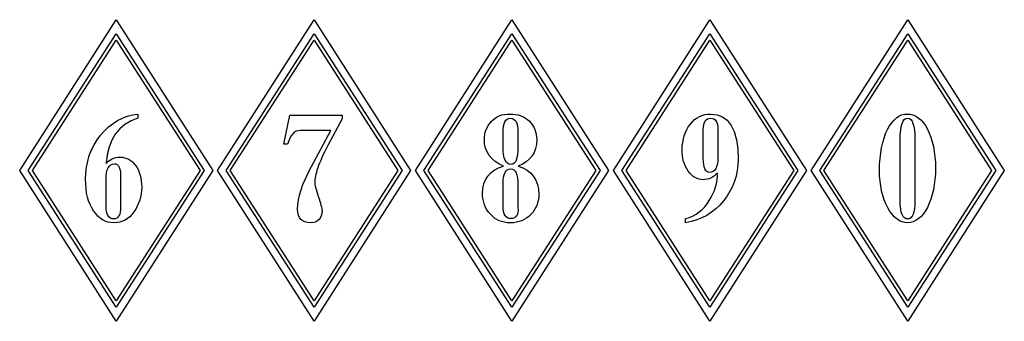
# Model space of a CAD drawing. Extents: x 0 to 17.4, y 0 to 2.6.
# Tile 2 of 2: x 8.7 to 17.4, y 0 to 2.6. Entities that reach past the tile are written whole.
import ezdxf

# ---------------------------------------------------------------- set-up
doc = ezdxf.new("R2010")
doc.units = 0

msp = doc.modelspace()

# ---------------------------------------------------------------- linework, layer by layer
at = {"color": 0}
for p, q in [((8.712891, 1.324219, 0.5), (9.560547, 2.648438, 0.5)), ((9.560547, 2.648438, 0.5), (10.4082, 1.324219, 0.5)), ((10.45117, 1.324219, 0.5), (11.29883, 2.648438, 0.5)), ((11.29883, 2.648438, 0.5), (12.14648, 1.324219, 0.5)), ((12.18945, 1.324219, 0.5), (13.03711, 2.648438, 0.5)), ((13.03711, 2.648438, 0.5), (13.88477, 1.324219, 0.5)), ((13.92773, 1.324219, 0.5), (14.77539, 2.648438, 0.5)), ((14.77539, 2.648438, 0.5), (15.62305, 1.324219, 0.5)), ((15.66602, 1.324219, 0.5), (16.51367, 2.648438, 0.5)), ((16.51367, 2.648438, 0.5), (17.36133, 1.324219, 0.5)), ((8.787109, 1.324219, 0.5), (9.560547, 2.523438, 0.5)), ((9.560547, 2.523438, 0.5), (10.33398, 1.324219, 0.5)), ((10.52539, 1.324219, 0.5), (11.29883, 2.523438, 0.5)), ((11.29883, 2.523438, 0.5), (12.07227, 1.324219, 0.5)), ((12.26367, 1.324219, 0.5), (13.03711, 2.523438, 0.5)), ((13.03711, 2.523438, 0.5), (13.81055, 1.324219, 0.5)), ((14.00195, 1.324219, 0.5), (14.77539, 2.523438, 0.5)), ((14.77539, 2.523438, 0.5), (15.54883, 1.324219, 0.5)), ((15.74023, 1.324219, 0.5), (16.51367, 2.523438, 0.5)), ((16.51367, 2.523438, 0.5), (17.28711, 1.324219, 0.5)), ((8.824219, 1.324219, 0.5), (9.560547, 2.46875, 0.5)), ((9.560547, 2.46875, 0.5), (10.29688, 1.324219, 0.5)), ((10.5625, 1.324219, 0.5), (11.29883, 2.46875, 0.5)), ((11.29883, 2.46875, 0.5), (12.03516, 1.324219, 0.5)), ((12.30078, 1.324219, 0.5), (13.03711, 2.46875, 0.5)), ((13.03711, 2.46875, 0.5), (13.77344, 1.324219, 0.5)), ((14.03906, 1.324219, 0.5), (14.77539, 2.46875, 0.5)), ((14.77539, 2.46875, 0.5), (15.51172, 1.324219, 0.5)), ((15.77734, 1.324219, 0.5), (16.51367, 2.46875, 0.5)), ((16.51367, 2.46875, 0.5), (17.25, 1.324219, 0.5)), ((9.705078, 1.8125, 0.5), (9.751953, 1.820313, 0.5)), ((9.751953, 1.820313, 0.5), (9.751953, 1.783203, 0.5)), ((12.94727, 1.8125, 0.5), (12.9707, 1.816406, 0.5)), ((12.9707, 1.816406, 0.5), (12.99414, 1.820313, 0.5)), ((12.99414, 1.820313, 0.5), (13.01758, 1.820313, 0.5)), ((13.01758, 1.820313, 0.5), (13.04492, 1.820313, 0.5)), ((13.04492, 1.820313, 0.5), (13.06836, 1.816406, 0.5)), ((13.06836, 1.816406, 0.5), (13.09375, 1.8125, 0.5)), ((14.70508, 1.808594, 0.5), (14.73047, 1.816406, 0.5)), ((14.73047, 1.816406, 0.5), (14.75586, 1.820313, 0.5)), ((14.75586, 1.820313, 0.5), (14.78125, 1.820313, 0.5)), ((14.78125, 1.820313, 0.5), (14.83789, 1.814453, 0.5)), ((16.45898, 1.8125, 0.5), (16.48438, 1.818359, 0.5)), ((16.48438, 1.818359, 0.5), (16.50977, 1.820313, 0.5)), ((16.50977, 1.820313, 0.5), (16.53516, 1.818359, 0.5)), ((16.53516, 1.818359, 0.5), (16.55859, 1.8125, 0.5)), ((9.494141, 1.708984, 0.5), (9.533203, 1.738281, 0.5)), ((9.533203, 1.738281, 0.5), (9.572266, 1.763672, 0.5)), ((9.572266, 1.763672, 0.5), (9.615234, 1.783203, 0.5)), ((9.615234, 1.783203, 0.5), (9.658203, 1.800781, 0.5)), ((9.691406, 1.759766, 0.5), (9.636719, 1.728516, 0.5)), ((9.658203, 1.800781, 0.5), (9.705078, 1.8125, 0.5)), ((9.751953, 1.783203, 0.5), (9.691406, 1.759766, 0.5)), ((11.0332, 1.556641, 0.5), (11.08594, 1.810547, 0.5)), ((11.08594, 1.810547, 0.5), (11.54492, 1.810547, 0.5)), ((11.54492, 1.777344, 0.5), (11.42383, 1.550781, 0.5)), ((11.54492, 1.810547, 0.5), (11.54492, 1.777344, 0.5)), ((12.82813, 1.71875, 0.5), (12.8418, 1.736328, 0.5)), ((12.8418, 1.736328, 0.5), (12.85547, 1.753906, 0.5)), ((12.85547, 1.753906, 0.5), (12.87109, 1.769531, 0.5)), ((12.87109, 1.769531, 0.5), (12.88867, 1.783203, 0.5)), ((12.88867, 1.783203, 0.5), (12.90625, 1.794922, 0.5)), ((12.90625, 1.794922, 0.5), (12.92578, 1.804688, 0.5)), ((12.92578, 1.804688, 0.5), (12.94727, 1.8125, 0.5)), ((12.96289, 1.712891, 0.5), (12.96875, 1.734375, 0.5)), ((12.96875, 1.734375, 0.5), (12.97461, 1.751953, 0.5)), ((12.97461, 1.751953, 0.5), (12.98438, 1.765625, 0.5)), ((12.98438, 1.765625, 0.5), (12.99609, 1.775391, 0.5)), ((12.99609, 1.775391, 0.5), (13.00781, 1.78125, 0.5)), ((13.00781, 1.78125, 0.5), (13.02344, 1.783203, 0.5)), ((13.02344, 1.783203, 0.5), (13.03906, 1.78125, 0.5)), ((13.03906, 1.78125, 0.5), (13.05078, 1.775391, 0.5)), ((13.05078, 1.775391, 0.5), (13.0625, 1.765625, 0.5)), ((13.0625, 1.765625, 0.5), (13.07227, 1.753906, 0.5)), ((13.07227, 1.753906, 0.5), (13.08008, 1.736328, 0.5)), ((13.08008, 1.736328, 0.5), (13.08398, 1.716797, 0.5)), ((13.09375, 1.8125, 0.5), (13.11523, 1.804688, 0.5)), ((13.11523, 1.804688, 0.5), (13.13672, 1.796875, 0.5)), ((13.13672, 1.796875, 0.5), (13.1543, 1.785156, 0.5)), ((13.1543, 1.785156, 0.5), (13.17383, 1.771484, 0.5)), ((13.17383, 1.771484, 0.5), (13.18945, 1.757813, 0.5)), ((13.18945, 1.757813, 0.5), (13.20508, 1.740234, 0.5)), ((13.20508, 1.740234, 0.5), (13.2168, 1.722656, 0.5)), ((14.58594, 1.708984, 0.5), (14.60352, 1.732422, 0.5)), ((14.60352, 1.732422, 0.5), (14.62109, 1.751953, 0.5)), ((14.62109, 1.751953, 0.5), (14.64063, 1.771484, 0.5)), ((14.64063, 1.771484, 0.5), (14.66211, 1.787109, 0.5)), ((14.66211, 1.787109, 0.5), (14.68359, 1.798828, 0.5)), ((14.68359, 1.798828, 0.5), (14.70508, 1.808594, 0.5)), ((14.7207, 1.728516, 0.5), (14.72656, 1.746094, 0.5)), ((14.72656, 1.746094, 0.5), (14.73242, 1.759766, 0.5)), ((14.73242, 1.759766, 0.5), (14.74219, 1.769531, 0.5)), ((14.74219, 1.769531, 0.5), (14.75391, 1.777344, 0.5)), ((14.75391, 1.777344, 0.5), (14.76563, 1.78125, 0.5)), ((14.76563, 1.78125, 0.5), (14.78125, 1.783203, 0.5)), ((14.78125, 1.783203, 0.5), (14.79688, 1.78125, 0.5)), ((14.79688, 1.78125, 0.5), (14.80859, 1.777344, 0.5)), ((14.80859, 1.777344, 0.5), (14.82031, 1.769531, 0.5)), ((14.82031, 1.769531, 0.5), (14.82813, 1.759766, 0.5)), ((14.82813, 1.759766, 0.5), (14.83594, 1.746094, 0.5)), ((14.83594, 1.746094, 0.5), (14.8418, 1.728516, 0.5)), ((14.83789, 1.814453, 0.5), (14.88672, 1.796875, 0.5)), ((14.88672, 1.796875, 0.5), (14.92773, 1.765625, 0.5)), ((14.92773, 1.765625, 0.5), (14.96289, 1.720703, 0.5)), ((16.35352, 1.716797, 0.5), (16.37305, 1.744141, 0.5)), ((16.37305, 1.744141, 0.5), (16.39258, 1.767578, 0.5)), ((16.39258, 1.767578, 0.5), (16.41406, 1.787109, 0.5)), ((16.41406, 1.787109, 0.5), (16.43555, 1.802734, 0.5)), ((16.43555, 1.802734, 0.5), (16.45898, 1.8125, 0.5)), ((16.45508, 1.710938, 0.5), (16.46289, 1.736328, 0.5)), ((16.46289, 1.736328, 0.5), (16.47266, 1.757813, 0.5)), ((16.47266, 1.757813, 0.5), (16.48242, 1.771484, 0.5)), ((16.48242, 1.771484, 0.5), (16.49609, 1.78125, 0.5)), ((16.49609, 1.78125, 0.5), (16.51172, 1.783203, 0.5)), ((16.51172, 1.783203, 0.5), (16.52734, 1.78125, 0.5)), ((16.52734, 1.78125, 0.5), (16.53906, 1.771484, 0.5)), ((16.53906, 1.771484, 0.5), (16.55078, 1.757813, 0.5)), ((16.55078, 1.757813, 0.5), (16.55859, 1.736328, 0.5)), ((16.55859, 1.8125, 0.5), (16.58398, 1.802734, 0.5)), ((16.55859, 1.736328, 0.5), (16.56641, 1.710938, 0.5)), ((16.58398, 1.802734, 0.5), (16.60547, 1.787109, 0.5)), ((16.60547, 1.787109, 0.5), (16.62695, 1.769531, 0.5)), ((16.62695, 1.769531, 0.5), (16.64844, 1.746094, 0.5)), ((16.64844, 1.746094, 0.5), (16.66797, 1.71875, 0.5)), ((9.423828, 1.634766, 0.5), (9.458984, 1.673828, 0.5)), ((9.458984, 1.673828, 0.5), (9.494141, 1.708984, 0.5)), ((9.552734, 1.644531, 0.5), (9.521484, 1.591797, 0.5)), ((9.591797, 1.689453, 0.5), (9.552734, 1.644531, 0.5)), ((9.636719, 1.728516, 0.5), (9.591797, 1.689453, 0.5)), ((11.11133, 1.646484, 0.5), (11.09766, 1.630859, 0.5)), ((11.125, 1.660156, 0.5), (11.11133, 1.646484, 0.5)), ((11.14063, 1.669922, 0.5), (11.125, 1.660156, 0.5)), ((11.1582, 1.673828, 0.5), (11.14063, 1.669922, 0.5)), ((11.17578, 1.675781, 0.5), (11.1582, 1.673828, 0.5)), ((11.44531, 1.675781, 0.5), (11.17578, 1.675781, 0.5)), ((11.27539, 1.359375, 0.5), (11.44531, 1.675781, 0.5)), ((12.79883, 1.640625, 0.5), (12.80273, 1.660156, 0.5)), ((12.80273, 1.660156, 0.5), (12.80859, 1.679688, 0.5)), ((12.80859, 1.679688, 0.5), (12.81836, 1.699219, 0.5)), ((12.81836, 1.699219, 0.5), (12.82813, 1.71875, 0.5)), ((12.95898, 1.658203, 0.5), (12.96094, 1.6875, 0.5)), ((12.95898, 1.53125, 0.5), (12.95898, 1.658203, 0.5)), ((12.96094, 1.6875, 0.5), (12.96289, 1.712891, 0.5)), ((13.08398, 1.716797, 0.5), (13.08789, 1.691406, 0.5)), ((13.08789, 1.691406, 0.5), (13.08789, 1.664063, 0.5)), ((13.08789, 1.664063, 0.5), (13.08789, 1.53125, 0.5)), ((13.2168, 1.722656, 0.5), (13.22852, 1.705078, 0.5)), ((13.22852, 1.705078, 0.5), (13.23828, 1.685547, 0.5)), ((13.23828, 1.685547, 0.5), (13.24414, 1.664063, 0.5)), ((13.24414, 1.664063, 0.5), (13.25, 1.642578, 0.5)), ((14.55078, 1.630859, 0.5), (14.56055, 1.658203, 0.5)), ((14.56055, 1.658203, 0.5), (14.57227, 1.685547, 0.5)), ((14.57227, 1.685547, 0.5), (14.58594, 1.708984, 0.5)), ((14.7168, 1.6875, 0.5), (14.71875, 1.708984, 0.5)), ((14.7168, 1.431641, 0.5), (14.7168, 1.6875, 0.5)), ((14.71875, 1.708984, 0.5), (14.7207, 1.728516, 0.5)), ((14.8418, 1.728516, 0.5), (14.84375, 1.708984, 0.5)), ((14.84375, 1.708984, 0.5), (14.8457, 1.6875, 0.5)), ((14.8457, 1.6875, 0.5), (14.8457, 1.431641, 0.5)), ((14.96289, 1.720703, 0.5), (14.98828, 1.666016, 0.5)), ((14.98828, 1.666016, 0.5), (15.00781, 1.595703, 0.5)), ((16.30469, 1.609375, 0.5), (16.31836, 1.648438, 0.5)), ((16.31836, 1.648438, 0.5), (16.33594, 1.683594, 0.5)), ((16.33594, 1.683594, 0.5), (16.35352, 1.716797, 0.5)), ((16.44727, 1.640625, 0.5), (16.45117, 1.677734, 0.5)), ((16.45117, 1.677734, 0.5), (16.45508, 1.710938, 0.5)), ((16.56641, 1.710938, 0.5), (16.57227, 1.677734, 0.5)), ((16.57227, 1.677734, 0.5), (16.57422, 1.640625, 0.5)), ((16.66797, 1.71875, 0.5), (16.68555, 1.6875, 0.5)), ((16.68555, 1.6875, 0.5), (16.70117, 1.652344, 0.5)), ((16.70117, 1.652344, 0.5), (16.7168, 1.617188, 0.5)), ((9.367188, 1.550781, 0.5), (9.392578, 1.59375, 0.5)), ((9.392578, 1.59375, 0.5), (9.423828, 1.634766, 0.5)), ((9.521484, 1.591797, 0.5), (9.498047, 1.53125, 0.5)), ((11.07617, 1.585938, 0.5), (11.06641, 1.556641, 0.5)), ((11.08594, 1.609375, 0.5), (11.07617, 1.585938, 0.5)), ((11.09766, 1.630859, 0.5), (11.08594, 1.609375, 0.5)), ((12.79492, 1.619141, 0.5), (12.79883, 1.640625, 0.5)), ((12.79492, 1.597656, 0.5), (12.79492, 1.619141, 0.5)), ((12.79688, 1.558594, 0.5), (12.79492, 1.597656, 0.5)), ((12.80469, 1.521484, 0.5), (12.79688, 1.558594, 0.5)), ((13.25, 1.642578, 0.5), (13.25195, 1.619141, 0.5)), ((13.25195, 1.619141, 0.5), (13.25391, 1.59375, 0.5)), ((13.25391, 1.59375, 0.5), (13.25195, 1.554688, 0.5)), ((14.5332, 1.541016, 0.5), (14.53711, 1.572266, 0.5)), ((14.53711, 1.572266, 0.5), (14.54297, 1.603516, 0.5)), ((14.54297, 1.603516, 0.5), (14.55078, 1.630859, 0.5)), ((15.00781, 1.595703, 0.5), (15.01953, 1.515625, 0.5)), ((16.2832, 1.525391, 0.5), (16.29297, 1.570313, 0.5)), ((16.29297, 1.570313, 0.5), (16.30469, 1.609375, 0.5)), ((16.44727, 1.597656, 0.5), (16.44727, 1.640625, 0.5)), ((16.44727, 1.056641, 0.5), (16.44727, 1.597656, 0.5)), ((16.57422, 1.640625, 0.5), (16.57617, 1.597656, 0.5)), ((16.57617, 1.597656, 0.5), (16.57617, 1.060547, 0.5)), ((16.7168, 1.617188, 0.5), (16.72852, 1.578125, 0.5)), ((16.72852, 1.578125, 0.5), (16.73828, 1.535156, 0.5)), ((9.324219, 1.457031, 0.5), (9.34375, 1.505859, 0.5)), ((9.34375, 1.505859, 0.5), (9.367188, 1.550781, 0.5)), ((9.498047, 1.53125, 0.5), (9.480469, 1.462891, 0.5)), ((11.06641, 1.556641, 0.5), (11.0332, 1.556641, 0.5)), ((11.39258, 1.492188, 0.5), (11.37891, 1.464844, 0.5)), ((11.4082, 1.521484, 0.5), (11.39258, 1.492188, 0.5)), ((11.42383, 1.550781, 0.5), (11.4082, 1.521484, 0.5)), ((12.81836, 1.488281, 0.5), (12.80469, 1.521484, 0.5)), ((12.83594, 1.457031, 0.5), (12.81836, 1.488281, 0.5)), ((12.96094, 1.496094, 0.5), (12.95898, 1.53125, 0.5)), ((12.96289, 1.464844, 0.5), (12.96094, 1.496094, 0.5)), ((13.08789, 1.496094, 0.5), (13.08398, 1.464844, 0.5)), ((13.08789, 1.53125, 0.5), (13.08789, 1.496094, 0.5)), ((13.23047, 1.484375, 0.5), (13.21289, 1.455078, 0.5)), ((13.24414, 1.519531, 0.5), (13.23047, 1.484375, 0.5)), ((13.25195, 1.554688, 0.5), (13.24414, 1.519531, 0.5)), ((14.5332, 1.507813, 0.5), (14.5332, 1.541016, 0.5)), ((14.5332, 1.480469, 0.5), (14.5332, 1.507813, 0.5)), ((14.53516, 1.455078, 0.5), (14.5332, 1.480469, 0.5)), ((15.01953, 1.515625, 0.5), (15.02344, 1.421875, 0.5)), ((16.26953, 1.431641, 0.5), (16.27539, 1.480469, 0.5)), ((16.27539, 1.480469, 0.5), (16.2832, 1.525391, 0.5)), ((16.73828, 1.535156, 0.5), (16.74609, 1.492188, 0.5)), ((16.74609, 1.492188, 0.5), (16.75195, 1.445313, 0.5)), ((9.300781, 1.355469, 0.5), (9.310547, 1.408203, 0.5)), ((9.310547, 1.408203, 0.5), (9.324219, 1.457031, 0.5)), ((9.480469, 1.462891, 0.5), (9.472656, 1.386719, 0.5)), ((9.472656, 1.386719, 0.5), (9.484375, 1.400391, 0.5)), ((9.484375, 1.400391, 0.5), (9.496094, 1.410156, 0.5)), ((9.496094, 1.410156, 0.5), (9.509766, 1.419922, 0.5)), ((9.509766, 1.419922, 0.5), (9.525391, 1.427734, 0.5)), ((9.525391, 1.427734, 0.5), (9.541016, 1.433594, 0.5)), ((9.541016, 1.433594, 0.5), (9.558594, 1.439453, 0.5)), ((9.558594, 1.439453, 0.5), (9.576172, 1.441406, 0.5)), ((9.576172, 1.441406, 0.5), (9.595703, 1.441406, 0.5)), ((9.595703, 1.441406, 0.5), (9.615234, 1.441406, 0.5)), ((9.615234, 1.441406, 0.5), (9.634766, 1.4375, 0.5)), ((9.634766, 1.4375, 0.5), (9.654297, 1.431641, 0.5)), ((9.654297, 1.431641, 0.5), (9.671875, 1.423828, 0.5)), ((9.671875, 1.423828, 0.5), (9.6875, 1.414063, 0.5)), ((9.6875, 1.414063, 0.5), (9.703125, 1.400391, 0.5)), ((9.703125, 1.400391, 0.5), (9.71875, 1.384766, 0.5)), ((9.71875, 1.384766, 0.5), (9.732422, 1.367188, 0.5)), ((11.34766, 1.390625, 0.5), (11.33789, 1.369141, 0.5)), ((11.35742, 1.414063, 0.5), (11.34766, 1.390625, 0.5)), ((11.36719, 1.439453, 0.5), (11.35742, 1.414063, 0.5)), ((11.37891, 1.464844, 0.5), (11.36719, 1.439453, 0.5)), ((12.85938, 1.429688, 0.5), (12.83594, 1.457031, 0.5)), ((12.88867, 1.404297, 0.5), (12.85938, 1.429688, 0.5)), ((12.92188, 1.382813, 0.5), (12.88867, 1.404297, 0.5)), ((12.96875, 1.4375, 0.5), (12.96289, 1.464844, 0.5)), ((12.97656, 1.416016, 0.5), (12.96875, 1.4375, 0.5)), ((12.98633, 1.400391, 0.5), (12.97656, 1.416016, 0.5)), ((12.99805, 1.388672, 0.5), (12.98633, 1.400391, 0.5)), ((13.01367, 1.380859, 0.5), (12.99805, 1.388672, 0.5)), ((13.05469, 1.388672, 0.5), (13.04297, 1.380859, 0.5)), ((13.06641, 1.400391, 0.5), (13.05469, 1.388672, 0.5)), ((13.07422, 1.416016, 0.5), (13.06641, 1.400391, 0.5)), ((13.08008, 1.4375, 0.5), (13.07422, 1.416016, 0.5)), ((13.08398, 1.464844, 0.5), (13.08008, 1.4375, 0.5)), ((13.16211, 1.402344, 0.5), (13.12891, 1.380859, 0.5)), ((13.18945, 1.427734, 0.5), (13.16211, 1.402344, 0.5)), ((13.21289, 1.455078, 0.5), (13.18945, 1.427734, 0.5)), ((14.53906, 1.429688, 0.5), (14.53516, 1.455078, 0.5)), ((14.54492, 1.404297, 0.5), (14.53906, 1.429688, 0.5)), ((14.55273, 1.382813, 0.5), (14.54492, 1.404297, 0.5)), ((14.71875, 1.402344, 0.5), (14.7168, 1.431641, 0.5)), ((14.7207, 1.378906, 0.5), (14.71875, 1.402344, 0.5)), ((14.84375, 1.402344, 0.5), (14.83984, 1.378906, 0.5)), ((14.8457, 1.431641, 0.5), (14.84375, 1.402344, 0.5)), ((15.02344, 1.421875, 0.5), (15.02148, 1.371094, 0.5)), ((16.26563, 1.380859, 0.5), (16.26953, 1.431641, 0.5)), ((16.75195, 1.445313, 0.5), (16.75586, 1.396484, 0.5)), ((16.75586, 1.396484, 0.5), (16.75586, 1.345703, 0.5)), ((9.560547, 0.001953, 0.5), (8.712891, 1.324219, 0.5)), ((9.560547, 0.125, 0.5), (8.787109, 1.324219, 0.5)), ((9.560547, 0.181641, 0.5), (8.824219, 1.324219, 0.5)), ((9.291016, 1.248047, 0.5), (9.292969, 1.302734, 0.5)), ((9.292969, 1.302734, 0.5), (9.300781, 1.355469, 0.5)), ((9.472656, 1.277344, 0.5), (9.476563, 1.304688, 0.5)), ((9.476563, 1.304688, 0.5), (9.482422, 1.330078, 0.5)), ((9.482422, 1.330078, 0.5), (9.490234, 1.349609, 0.5)), ((9.490234, 1.349609, 0.5), (9.501953, 1.363281, 0.5)), ((9.501953, 1.363281, 0.5), (9.513672, 1.375, 0.5)), ((9.513672, 1.375, 0.5), (9.529297, 1.380859, 0.5)), ((9.529297, 1.380859, 0.5), (9.546875, 1.382813, 0.5)), ((9.546875, 1.382813, 0.5), (9.558594, 1.382813, 0.5)), ((9.558594, 1.382813, 0.5), (9.570313, 1.376953, 0.5)), ((10.4082, 1.324219, 0.5), (9.560547, 0.001953, 0.5)), ((10.33398, 1.324219, 0.5), (9.560547, 0.125, 0.5)), ((10.29688, 1.324219, 0.5), (9.560547, 0.181641, 0.5)), ((9.570313, 1.376953, 0.5), (9.580078, 1.367188, 0.5)), ((9.580078, 1.367188, 0.5), (9.585938, 1.353516, 0.5)), ((9.585938, 1.353516, 0.5), (9.591797, 1.337891, 0.5)), ((9.591797, 1.337891, 0.5), (9.597656, 1.316406, 0.5)), ((9.597656, 1.316406, 0.5), (9.599609, 1.292969, 0.5)), ((9.732422, 1.367188, 0.5), (9.744141, 1.347656, 0.5)), ((9.744141, 1.347656, 0.5), (9.755859, 1.328125, 0.5)), ((9.755859, 1.328125, 0.5), (9.763672, 1.306641, 0.5)), ((9.763672, 1.306641, 0.5), (9.771484, 1.283203, 0.5)), ((11.29883, 0.001953, 0.5), (10.45117, 1.324219, 0.5)), ((11.29883, 0.125, 0.5), (10.52539, 1.324219, 0.5)), ((11.29883, 0.181641, 0.5), (10.5625, 1.324219, 0.5)), ((11.22266, 1.251953, 0.5), (11.24609, 1.304688, 0.5)), ((11.24609, 1.304688, 0.5), (11.27539, 1.359375, 0.5)), ((12.14648, 1.324219, 0.5), (11.29883, 0.001953, 0.5)), ((12.07227, 1.324219, 0.5), (11.29883, 0.125, 0.5)), ((12.03516, 1.324219, 0.5), (11.29883, 0.181641, 0.5)), ((11.32031, 1.308594, 0.5), (11.31445, 1.291016, 0.5)), ((11.32422, 1.328125, 0.5), (11.32031, 1.308594, 0.5)), ((11.33203, 1.347656, 0.5), (11.32422, 1.328125, 0.5)), ((11.33789, 1.369141, 0.5), (11.33203, 1.347656, 0.5)), ((13.03711, 0.001953, 0.5), (12.18945, 1.324219, 0.5)), ((13.03711, 0.125, 0.5), (12.26367, 1.324219, 0.5)), ((13.03711, 0.181641, 0.5), (12.30078, 1.324219, 0.5)), ((12.82422, 1.275391, 0.5), (12.84961, 1.302734, 0.5)), ((12.84961, 1.302734, 0.5), (12.88086, 1.328125, 0.5)), ((12.88086, 1.328125, 0.5), (12.91992, 1.347656, 0.5)), ((12.91992, 1.347656, 0.5), (12.96289, 1.363281, 0.5)), ((12.96289, 1.363281, 0.5), (12.92188, 1.382813, 0.5)), ((12.96875, 1.287109, 0.5), (12.97656, 1.306641, 0.5)), ((12.97656, 1.306641, 0.5), (12.98633, 1.322266, 0.5)), ((12.98633, 1.322266, 0.5), (12.99609, 1.332031, 0.5)), ((12.99609, 1.332031, 0.5), (13.00977, 1.337891, 0.5)), ((13.00977, 1.337891, 0.5), (13.02539, 1.339844, 0.5)), ((13.0293, 1.378906, 0.5), (13.01367, 1.380859, 0.5)), ((13.02539, 1.339844, 0.5), (13.04102, 1.337891, 0.5)), ((13.04297, 1.380859, 0.5), (13.0293, 1.378906, 0.5)), ((13.88477, 1.324219, 0.5), (13.03711, 0.001953, 0.5)), ((13.81055, 1.324219, 0.5), (13.03711, 0.125, 0.5)), ((13.77344, 1.324219, 0.5), (13.03711, 0.181641, 0.5)), ((13.04102, 1.337891, 0.5), (13.05273, 1.332031, 0.5)), ((13.05273, 1.332031, 0.5), (13.06445, 1.320313, 0.5)), ((13.06445, 1.320313, 0.5), (13.07227, 1.304688, 0.5)), ((13.07227, 1.304688, 0.5), (13.08008, 1.285156, 0.5)), ((13.12891, 1.380859, 0.5), (13.0918, 1.363281, 0.5)), ((13.0918, 1.363281, 0.5), (13.13281, 1.347656, 0.5)), ((13.13281, 1.347656, 0.5), (13.16992, 1.328125, 0.5)), ((13.16992, 1.328125, 0.5), (13.20117, 1.302734, 0.5)), ((13.20117, 1.302734, 0.5), (13.22656, 1.273438, 0.5)), ((14.77539, 0.001953, 0.5), (13.92773, 1.324219, 0.5)), ((14.77539, 0.125, 0.5), (14.00195, 1.324219, 0.5)), ((14.77539, 0.181641, 0.5), (14.03906, 1.324219, 0.5)), ((14.5625, 1.359375, 0.5), (14.55273, 1.382813, 0.5)), ((14.57422, 1.339844, 0.5), (14.5625, 1.359375, 0.5)), ((14.58594, 1.320313, 0.5), (14.57422, 1.339844, 0.5)), ((14.59961, 1.302734, 0.5), (14.58594, 1.320313, 0.5)), ((14.61328, 1.287109, 0.5), (14.59961, 1.302734, 0.5)), ((14.72461, 1.357422, 0.5), (14.7207, 1.378906, 0.5)), ((14.73047, 1.339844, 0.5), (14.72461, 1.357422, 0.5)), ((14.73828, 1.326172, 0.5), (14.73047, 1.339844, 0.5)), ((14.74805, 1.316406, 0.5), (14.73828, 1.326172, 0.5)), ((14.75781, 1.310547, 0.5), (14.74805, 1.316406, 0.5)), ((14.77148, 1.308594, 0.5), (14.75781, 1.310547, 0.5)), ((14.78711, 1.310547, 0.5), (14.77148, 1.308594, 0.5)), ((15.62305, 1.324219, 0.5), (14.77539, 0.001953, 0.5)), ((15.54883, 1.324219, 0.5), (14.77539, 0.125, 0.5)), ((15.51172, 1.324219, 0.5), (14.77539, 0.181641, 0.5)), ((14.80273, 1.316406, 0.5), (14.78711, 1.310547, 0.5)), ((14.81641, 1.326172, 0.5), (14.80273, 1.316406, 0.5)), ((14.82617, 1.339844, 0.5), (14.81641, 1.326172, 0.5)), ((14.83398, 1.357422, 0.5), (14.82617, 1.339844, 0.5)), ((14.8418, 1.302734, 0.5), (14.82813, 1.289063, 0.5)), ((14.83984, 1.378906, 0.5), (14.83398, 1.357422, 0.5)), ((14.8418, 1.271484, 0.5), (14.8418, 1.302734, 0.5)), ((15.01563, 1.324219, 0.5), (15.00586, 1.275391, 0.5)), ((15.02148, 1.371094, 0.5), (15.01563, 1.324219, 0.5)), ((16.51367, 0.001953, 0.5), (15.66602, 1.324219, 0.5)), ((16.51367, 0.125, 0.5), (15.74023, 1.324219, 0.5)), ((16.51367, 0.181641, 0.5), (15.77734, 1.324219, 0.5)), ((16.26563, 1.328125, 0.5), (16.26563, 1.380859, 0.5)), ((16.26563, 1.279297, 0.5), (16.26563, 1.328125, 0.5)), ((17.36133, 1.324219, 0.5), (16.51367, 0.001953, 0.5)), ((17.28711, 1.324219, 0.5), (16.51367, 0.125, 0.5)), ((17.25, 1.324219, 0.5), (16.51367, 0.181641, 0.5)), ((16.75586, 1.345703, 0.5), (16.75586, 1.294922, 0.5)), ((9.292969, 1.205078, 0.5), (9.291016, 1.248047, 0.5)), ((9.472656, 1.244141, 0.5), (9.472656, 1.277344, 0.5)), ((9.472656, 1.013672, 0.5), (9.472656, 1.244141, 0.5)), ((9.599609, 1.292969, 0.5), (9.599609, 1.263672, 0.5)), ((9.599609, 1.263672, 0.5), (9.599609, 1.005859, 0.5)), ((9.771484, 1.283203, 0.5), (9.777344, 1.257813, 0.5)), ((9.777344, 1.257813, 0.5), (9.78125, 1.232422, 0.5)), ((9.78125, 1.232422, 0.5), (9.783203, 1.207031, 0.5)), ((11.20117, 1.203125, 0.5), (11.22266, 1.251953, 0.5)), ((11.30664, 1.244141, 0.5), (11.30469, 1.230469, 0.5)), ((11.30469, 1.230469, 0.5), (11.30469, 1.21875, 0.5)), ((11.30469, 1.21875, 0.5), (11.30469, 1.210938, 0.5)), ((11.30469, 1.210938, 0.5), (11.30664, 1.201172, 0.5)), ((11.30859, 1.259766, 0.5), (11.30664, 1.244141, 0.5)), ((11.31055, 1.275391, 0.5), (11.30859, 1.259766, 0.5)), ((11.31445, 1.291016, 0.5), (11.31055, 1.275391, 0.5)), ((12.78906, 1.207031, 0.5), (12.80469, 1.244141, 0.5)), ((12.80469, 1.244141, 0.5), (12.82422, 1.275391, 0.5)), ((12.95898, 1.205078, 0.5), (12.96094, 1.236328, 0.5)), ((12.96094, 1.236328, 0.5), (12.96289, 1.265625, 0.5)), ((12.96289, 1.265625, 0.5), (12.96875, 1.287109, 0.5)), ((13.08008, 1.285156, 0.5), (13.08398, 1.259766, 0.5)), ((13.08398, 1.259766, 0.5), (13.08789, 1.230469, 0.5)), ((13.08789, 1.230469, 0.5), (13.08789, 1.197266, 0.5)), ((13.22656, 1.273438, 0.5), (13.24609, 1.240234, 0.5)), ((13.24609, 1.240234, 0.5), (13.25977, 1.201172, 0.5)), ((14.62891, 1.273438, 0.5), (14.61328, 1.287109, 0.5)), ((14.64453, 1.263672, 0.5), (14.62891, 1.273438, 0.5)), ((14.66211, 1.255859, 0.5), (14.64453, 1.263672, 0.5)), ((14.67969, 1.25, 0.5), (14.66211, 1.255859, 0.5)), ((14.69727, 1.246094, 0.5), (14.67969, 1.25, 0.5)), ((14.7168, 1.244141, 0.5), (14.69727, 1.246094, 0.5)), ((14.73438, 1.246094, 0.5), (14.7168, 1.244141, 0.5)), ((14.75195, 1.248047, 0.5), (14.73438, 1.246094, 0.5)), ((14.76758, 1.251953, 0.5), (14.75195, 1.248047, 0.5)), ((14.78516, 1.259766, 0.5), (14.76758, 1.251953, 0.5)), ((14.79883, 1.267578, 0.5), (14.78516, 1.259766, 0.5)), ((14.81445, 1.277344, 0.5), (14.79883, 1.267578, 0.5)), ((14.82813, 1.289063, 0.5), (14.81445, 1.277344, 0.5)), ((14.82422, 1.181641, 0.5), (14.83203, 1.210938, 0.5)), ((14.83203, 1.210938, 0.5), (14.83789, 1.242188, 0.5)), ((14.83789, 1.242188, 0.5), (14.8418, 1.271484, 0.5)), ((14.99219, 1.230469, 0.5), (14.97266, 1.185547, 0.5)), ((15.00586, 1.275391, 0.5), (14.99219, 1.230469, 0.5)), ((16.26953, 1.232422, 0.5), (16.26563, 1.279297, 0.5)), ((16.27539, 1.189453, 0.5), (16.26953, 1.232422, 0.5)), ((16.75195, 1.246094, 0.5), (16.74609, 1.199219, 0.5)), ((16.75586, 1.294922, 0.5), (16.75195, 1.246094, 0.5)), ((9.296875, 1.166016, 0.5), (9.292969, 1.205078, 0.5)), ((9.300781, 1.126953, 0.5), (9.296875, 1.166016, 0.5)), ((9.308594, 1.091797, 0.5), (9.300781, 1.126953, 0.5)), ((9.783203, 1.148438, 0.5), (9.78125, 1.119141, 0.5)), ((9.783203, 1.207031, 0.5), (9.785156, 1.177734, 0.5)), ((9.785156, 1.177734, 0.5), (9.783203, 1.148438, 0.5)), ((11.17188, 1.109375, 0.5), (11.18555, 1.15625, 0.5)), ((11.18555, 1.15625, 0.5), (11.20117, 1.203125, 0.5)), ((11.30664, 1.201172, 0.5), (11.30859, 1.189453, 0.5)), ((11.30859, 1.189453, 0.5), (11.3125, 1.175781, 0.5)), ((11.3125, 1.175781, 0.5), (11.31641, 1.160156, 0.5)), ((11.31641, 1.160156, 0.5), (11.32227, 1.140625, 0.5)), ((11.32227, 1.140625, 0.5), (11.32813, 1.121094, 0.5)), ((12.7793, 1.123047, 0.5), (12.78125, 1.166016, 0.5)), ((12.78125, 1.166016, 0.5), (12.78906, 1.207031, 0.5)), ((12.95898, 1.013672, 0.5), (12.95898, 1.205078, 0.5)), ((13.08789, 1.197266, 0.5), (13.08789, 1.001953, 0.5)), ((13.25977, 1.201172, 0.5), (13.26953, 1.160156, 0.5)), ((13.26953, 1.160156, 0.5), (13.27148, 1.111328, 0.5)), ((14.80078, 1.121094, 0.5), (14.81445, 1.150391, 0.5)), ((14.81445, 1.150391, 0.5), (14.82422, 1.181641, 0.5)), ((14.95117, 1.142578, 0.5), (14.92578, 1.101563, 0.5)), ((14.97266, 1.185547, 0.5), (14.95117, 1.142578, 0.5)), ((16.2832, 1.146484, 0.5), (16.27539, 1.189453, 0.5)), ((16.29297, 1.105469, 0.5), (16.2832, 1.146484, 0.5)), ((16.73828, 1.15625, 0.5), (16.72852, 1.113281, 0.5)), ((16.74609, 1.199219, 0.5), (16.73828, 1.15625, 0.5)), ((9.318359, 1.058594, 0.5), (9.308594, 1.091797, 0.5)), ((9.332031, 1.027344, 0.5), (9.318359, 1.058594, 0.5)), ((9.767578, 1.064453, 0.5), (9.757813, 1.037109, 0.5)), ((9.775391, 1.091797, 0.5), (9.767578, 1.064453, 0.5)), ((9.78125, 1.119141, 0.5), (9.775391, 1.091797, 0.5)), ((11.15625, 1.025391, 0.5), (11.16211, 1.066406, 0.5)), ((11.16211, 1.066406, 0.5), (11.17188, 1.109375, 0.5)), ((11.32813, 1.121094, 0.5), (11.33594, 1.099609, 0.5)), ((11.33594, 1.099609, 0.5), (11.34375, 1.076172, 0.5)), ((11.34375, 1.076172, 0.5), (11.34961, 1.056641, 0.5)), ((11.34961, 1.056641, 0.5), (11.35547, 1.037109, 0.5)), ((12.7793, 1.095703, 0.5), (12.7793, 1.123047, 0.5)), ((12.7832, 1.070313, 0.5), (12.7793, 1.095703, 0.5)), ((12.78906, 1.046875, 0.5), (12.7832, 1.070313, 0.5)), ((12.79492, 1.023438, 0.5), (12.78906, 1.046875, 0.5)), ((13.26172, 1.041016, 0.5), (13.25391, 1.017578, 0.5)), ((13.26758, 1.0625, 0.5), (13.26172, 1.041016, 0.5)), ((13.27148, 1.087891, 0.5), (13.26758, 1.0625, 0.5)), ((13.27148, 1.111328, 0.5), (13.27148, 1.087891, 0.5)), ((14.75, 1.033203, 0.5), (14.76953, 1.060547, 0.5)), ((14.76953, 1.060547, 0.5), (14.78711, 1.089844, 0.5)), ((14.78711, 1.089844, 0.5), (14.80078, 1.121094, 0.5)), ((14.89648, 1.060547, 0.5), (14.86328, 1.021484, 0.5)), ((14.92578, 1.101563, 0.5), (14.89648, 1.060547, 0.5)), ((16.30664, 1.068359, 0.5), (16.29297, 1.105469, 0.5)), ((16.32031, 1.033203, 0.5), (16.30664, 1.068359, 0.5)), ((16.44727, 1.019531, 0.5), (16.44727, 1.056641, 0.5)), ((16.57617, 1.060547, 0.5), (16.57422, 1.023438, 0.5)), ((16.7168, 1.074219, 0.5), (16.70117, 1.037109, 0.5)), ((16.72852, 1.113281, 0.5), (16.7168, 1.074219, 0.5)), ((9.345703, 0.998047, 0.5), (9.332031, 1.027344, 0.5)), ((9.361328, 0.970703, 0.5), (9.345703, 0.998047, 0.5)), ((9.380859, 0.947266, 0.5), (9.361328, 0.970703, 0.5)), ((9.472656, 0.986328, 0.5), (9.472656, 1.013672, 0.5)), ((9.476563, 0.962891, 0.5), (9.472656, 0.986328, 0.5)), ((9.482422, 0.945313, 0.5), (9.476563, 0.962891, 0.5)), ((9.595703, 0.958984, 0.5), (9.591797, 0.941406, 0.5)), ((9.599609, 0.980469, 0.5), (9.595703, 0.958984, 0.5)), ((9.599609, 1.005859, 0.5), (9.599609, 0.980469, 0.5)), ((9.716797, 0.962891, 0.5), (9.699219, 0.939453, 0.5)), ((9.732422, 0.986328, 0.5), (9.716797, 0.962891, 0.5)), ((9.746094, 1.011719, 0.5), (9.732422, 0.986328, 0.5)), ((9.757813, 1.037109, 0.5), (9.746094, 1.011719, 0.5)), ((11.1543, 0.986328, 0.5), (11.15625, 1.025391, 0.5)), ((11.15625, 0.958984, 0.5), (11.1543, 0.986328, 0.5)), ((11.16211, 0.933594, 0.5), (11.15625, 0.958984, 0.5)), ((11.35547, 1.037109, 0.5), (11.35938, 1.021484, 0.5)), ((11.35938, 1.021484, 0.5), (11.36328, 1.005859, 0.5)), ((11.36328, 1.005859, 0.5), (11.36719, 0.994141, 0.5)), ((11.36719, 0.994141, 0.5), (11.36719, 0.982422, 0.5)), ((11.36719, 0.982422, 0.5), (11.36914, 0.974609, 0.5)), ((11.36914, 0.974609, 0.5), (11.36719, 0.949219, 0.5)), ((12.80469, 1.001953, 0.5), (12.79492, 1.023438, 0.5)), ((12.81641, 0.980469, 0.5), (12.80469, 1.001953, 0.5)), ((12.83008, 0.960938, 0.5), (12.81641, 0.980469, 0.5)), ((12.84766, 0.941406, 0.5), (12.83008, 0.960938, 0.5)), ((12.96094, 0.986328, 0.5), (12.95898, 1.013672, 0.5)), ((12.96289, 0.964844, 0.5), (12.96094, 0.986328, 0.5)), ((12.96875, 0.945313, 0.5), (12.96289, 0.964844, 0.5)), ((13.08789, 0.958984, 0.5), (13.08398, 0.941406, 0.5)), ((13.08789, 1.001953, 0.5), (13.08984, 0.978516, 0.5)), ((13.08984, 0.978516, 0.5), (13.08789, 0.958984, 0.5)), ((13.21875, 0.957031, 0.5), (13.20313, 0.939453, 0.5)), ((13.23242, 0.976563, 0.5), (13.21875, 0.957031, 0.5)), ((13.24414, 0.998047, 0.5), (13.23242, 0.976563, 0.5)), ((13.25391, 1.017578, 0.5), (13.24414, 0.998047, 0.5)), ((14.6543, 0.943359, 0.5), (14.68164, 0.962891, 0.5)), ((14.68164, 0.962891, 0.5), (14.70703, 0.982422, 0.5)), ((14.70703, 0.982422, 0.5), (14.73047, 1.005859, 0.5)), ((14.73047, 1.005859, 0.5), (14.75, 1.033203, 0.5)), ((14.78906, 0.958984, 0.5), (14.74805, 0.931641, 0.5)), ((14.82617, 0.988281, 0.5), (14.78906, 0.958984, 0.5)), ((14.86328, 1.021484, 0.5), (14.82617, 0.988281, 0.5)), ((16.33789, 0.998047, 0.5), (16.32031, 1.033203, 0.5)), ((16.35547, 0.966797, 0.5), (16.33789, 0.998047, 0.5)), ((16.375, 0.941406, 0.5), (16.35547, 0.966797, 0.5)), ((16.45117, 0.988281, 0.5), (16.44727, 1.019531, 0.5)), ((16.45508, 0.960938, 0.5), (16.45117, 0.988281, 0.5)), ((16.46289, 0.939453, 0.5), (16.45508, 0.960938, 0.5)), ((16.56641, 0.962891, 0.5), (16.56055, 0.941406, 0.5)), ((16.57227, 0.990234, 0.5), (16.56641, 0.962891, 0.5)), ((16.57422, 1.023438, 0.5), (16.57227, 0.990234, 0.5)), ((16.66797, 0.970703, 0.5), (16.64844, 0.943359, 0.5)), ((16.68555, 1.001953, 0.5), (16.66797, 0.970703, 0.5)), ((16.70117, 1.037109, 0.5), (16.68555, 1.001953, 0.5)), ((9.398438, 0.925781, 0.5), (9.380859, 0.947266, 0.5)), ((9.419922, 0.908203, 0.5), (9.398438, 0.925781, 0.5)), ((9.441406, 0.892578, 0.5), (9.419922, 0.908203, 0.5)), ((9.464844, 0.880859, 0.5), (9.441406, 0.892578, 0.5)), ((9.488281, 0.873047, 0.5), (9.464844, 0.880859, 0.5)), ((9.488281, 0.929688, 0.5), (9.482422, 0.945313, 0.5)), ((9.498047, 0.916016, 0.5), (9.488281, 0.929688, 0.5)), ((9.513672, 0.869141, 0.5), (9.488281, 0.873047, 0.5)), ((9.509766, 0.908203, 0.5), (9.498047, 0.916016, 0.5)), ((9.523438, 0.902344, 0.5), (9.509766, 0.908203, 0.5)), ((9.539063, 0.867188, 0.5), (9.513672, 0.869141, 0.5)), ((9.539063, 0.900391, 0.5), (9.523438, 0.902344, 0.5)), ((9.552734, 0.902344, 0.5), (9.539063, 0.900391, 0.5)), ((9.566406, 0.869141, 0.5), (9.539063, 0.867188, 0.5)), ((9.566406, 0.908203, 0.5), (9.552734, 0.902344, 0.5)), ((9.576172, 0.916016, 0.5), (9.566406, 0.908203, 0.5)), ((9.591797, 0.873047, 0.5), (9.566406, 0.869141, 0.5)), ((9.583984, 0.927734, 0.5), (9.576172, 0.916016, 0.5)), ((9.591797, 0.941406, 0.5), (9.583984, 0.927734, 0.5)), ((9.615234, 0.880859, 0.5), (9.591797, 0.873047, 0.5)), ((9.638672, 0.890625, 0.5), (9.615234, 0.880859, 0.5)), ((9.660156, 0.904297, 0.5), (9.638672, 0.890625, 0.5)), ((9.679688, 0.919922, 0.5), (9.660156, 0.904297, 0.5)), ((9.699219, 0.939453, 0.5), (9.679688, 0.919922, 0.5)), ((11.16992, 0.914063, 0.5), (11.16211, 0.933594, 0.5)), ((11.18359, 0.896484, 0.5), (11.16992, 0.914063, 0.5)), ((11.19922, 0.884766, 0.5), (11.18359, 0.896484, 0.5)), ((11.21875, 0.875, 0.5), (11.19922, 0.884766, 0.5)), ((11.24219, 0.869141, 0.5), (11.21875, 0.875, 0.5)), ((11.26953, 0.867188, 0.5), (11.24219, 0.869141, 0.5)), ((11.29297, 0.869141, 0.5), (11.26953, 0.867188, 0.5)), ((11.3125, 0.873047, 0.5), (11.29297, 0.869141, 0.5)), ((11.33008, 0.882813, 0.5), (11.3125, 0.873047, 0.5)), ((11.34375, 0.894531, 0.5), (11.33008, 0.882813, 0.5)), ((11.35352, 0.908203, 0.5), (11.34375, 0.894531, 0.5)), ((11.36133, 0.927734, 0.5), (11.35352, 0.908203, 0.5)), ((11.36719, 0.949219, 0.5), (11.36133, 0.927734, 0.5)), ((12.86523, 0.923828, 0.5), (12.84766, 0.941406, 0.5)), ((12.88281, 0.908203, 0.5), (12.86523, 0.923828, 0.5)), ((12.9043, 0.896484, 0.5), (12.88281, 0.908203, 0.5)), ((12.92578, 0.884766, 0.5), (12.9043, 0.896484, 0.5)), ((12.94727, 0.876953, 0.5), (12.92578, 0.884766, 0.5)), ((12.97266, 0.871094, 0.5), (12.94727, 0.876953, 0.5)), ((12.97656, 0.931641, 0.5), (12.96875, 0.945313, 0.5)), ((12.99609, 0.867188, 0.5), (12.97266, 0.871094, 0.5)), ((12.98633, 0.917969, 0.5), (12.97656, 0.931641, 0.5)), ((12.99805, 0.910156, 0.5), (12.98633, 0.917969, 0.5)), ((13.02344, 0.867188, 0.5), (12.99609, 0.867188, 0.5)), ((13.01367, 0.904297, 0.5), (12.99805, 0.910156, 0.5)), ((13.0293, 0.904297, 0.5), (13.01367, 0.904297, 0.5)), ((13.05078, 0.867188, 0.5), (13.02344, 0.867188, 0.5)), ((13.04492, 0.904297, 0.5), (13.0293, 0.904297, 0.5)), ((13.05859, 0.910156, 0.5), (13.04492, 0.904297, 0.5)), ((13.07617, 0.871094, 0.5), (13.05078, 0.867188, 0.5)), ((13.06836, 0.917969, 0.5), (13.05859, 0.910156, 0.5)), ((13.07813, 0.927734, 0.5), (13.06836, 0.917969, 0.5)), ((13.09961, 0.876953, 0.5), (13.07617, 0.871094, 0.5)), ((13.08398, 0.941406, 0.5), (13.07813, 0.927734, 0.5)), ((13.12305, 0.884766, 0.5), (13.09961, 0.876953, 0.5)), ((13.14453, 0.894531, 0.5), (13.12305, 0.884766, 0.5)), ((13.16406, 0.908203, 0.5), (13.14453, 0.894531, 0.5)), ((13.18359, 0.921875, 0.5), (13.16406, 0.908203, 0.5)), ((13.20313, 0.939453, 0.5), (13.18359, 0.921875, 0.5)), ((14.5625, 0.904297, 0.5), (14.5957, 0.914063, 0.5)), ((14.5625, 0.867188, 0.5), (14.5625, 0.904297, 0.5)), ((14.61328, 0.876953, 0.5), (14.5625, 0.867188, 0.5)), ((14.5957, 0.914063, 0.5), (14.62695, 0.927734, 0.5)), ((14.66016, 0.892578, 0.5), (14.61328, 0.876953, 0.5)), ((14.62695, 0.927734, 0.5), (14.6543, 0.943359, 0.5)), ((14.70508, 0.910156, 0.5), (14.66016, 0.892578, 0.5)), ((14.74805, 0.931641, 0.5), (14.70508, 0.910156, 0.5)), ((16.39453, 0.917969, 0.5), (16.375, 0.941406, 0.5)), ((16.41602, 0.900391, 0.5), (16.39453, 0.917969, 0.5)), ((16.43945, 0.884766, 0.5), (16.41602, 0.900391, 0.5)), ((16.46289, 0.875, 0.5), (16.43945, 0.884766, 0.5)), ((16.47266, 0.921875, 0.5), (16.46289, 0.939453, 0.5)), ((16.48633, 0.869141, 0.5), (16.46289, 0.875, 0.5)), ((16.48438, 0.910156, 0.5), (16.47266, 0.921875, 0.5)), ((16.49805, 0.902344, 0.5), (16.48438, 0.910156, 0.5)), ((16.51172, 0.867188, 0.5), (16.48633, 0.869141, 0.5)), ((16.51367, 0.900391, 0.5), (16.49805, 0.902344, 0.5)), ((16.53711, 0.869141, 0.5), (16.51172, 0.867188, 0.5)), ((16.5293, 0.902344, 0.5), (16.51367, 0.900391, 0.5)), ((16.54102, 0.910156, 0.5), (16.5293, 0.902344, 0.5)), ((16.56055, 0.875, 0.5), (16.53711, 0.869141, 0.5)), ((16.55078, 0.923828, 0.5), (16.54102, 0.910156, 0.5)), ((16.56055, 0.941406, 0.5), (16.55078, 0.923828, 0.5)), ((16.58398, 0.886719, 0.5), (16.56055, 0.875, 0.5)), ((16.60547, 0.900391, 0.5), (16.58398, 0.886719, 0.5)), ((16.62695, 0.919922, 0.5), (16.60547, 0.900391, 0.5)), ((16.64844, 0.943359, 0.5), (16.62695, 0.919922, 0.5))]:
    msp.add_line(p, q, dxfattribs=at)

doc.saveas('drawing.dxf')
